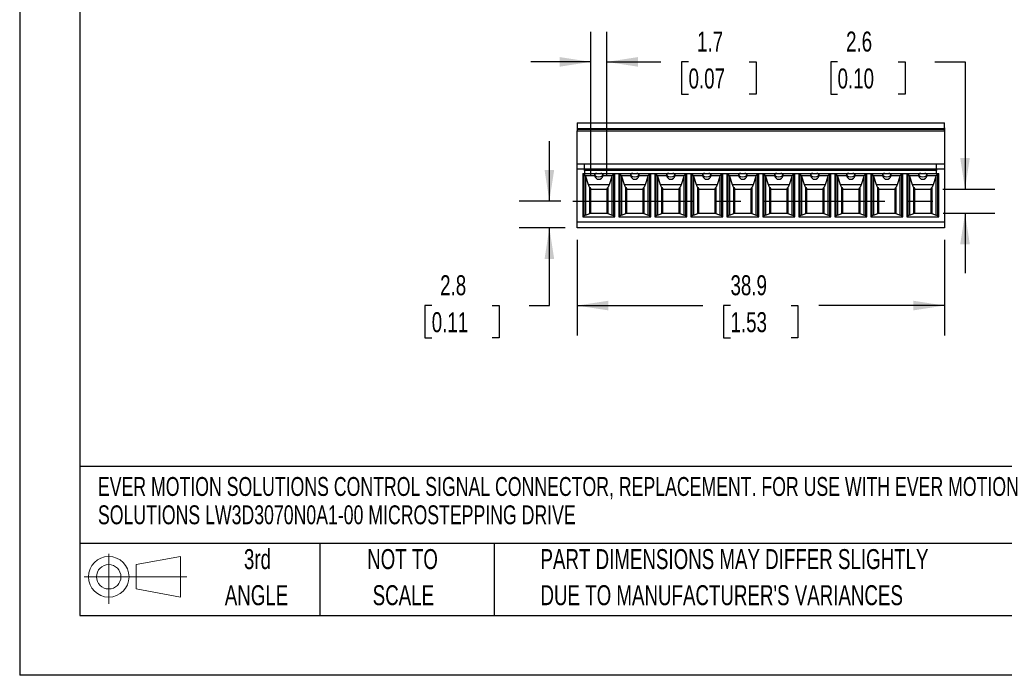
# Model space of a CAD drawing. Header units: millimetres. Extents: x 0 to 279, y 0 to 216.
# Tile 1 of 9: x 0 to 104, y 0 to 69. Entities that reach past the tile are written whole.
import ezdxf

# ---------------------------------------------------------------- set-up
doc = ezdxf.new("R2010")
doc.units = ezdxf.units.MM
doc.linetypes.add('CENTERX2', pattern=[20.32, 12.7, -2.54, 2.54, -2.54])
doc.layers.add('CENTER', color=40, linetype='CENTERX2')
doc.layers.add('SLD-DEFPOINTS', color=7, linetype='Continuous')
doc.layers.add('DIMENSIONS', color=140, linetype='Continuous', lineweight=25)
doc.layers.add('TEXT', color=140, linetype='Continuous', lineweight=25)
doc.styles.add('SLDTEXTSTYLE0', font='TXT', dxfattribs={"width": 0.7})
doc.dimstyles.new('SLDDIMSTYLE0', dxfattribs={"dimtxt": 2.158008, "dimasz": 3.302, "dimexe": 0, "dimexo": 0.0625, "dimgap": 0.539502, "dimtad": 0, "dimtih": 1, "dimtoh": 1, "dimrnd": 1e-09, "dimzin": 12, "dimdsep": 46, "dimtxsty": 'SLDTEXTSTYLE0', "dimsah": 1, "dimcen": 0.09, "dimadec": 0, "dimazin": 3, "dimtfac": 1, "dimtofl": 0, "dimtmove": 0, "dimatfit": 3, "dimfxl": 0, "dimfrac": 2, "dimtolj": 1, "dimtzin": 12, "dimarcsym": 0})
doc.dimstyles.new('SLDDIMSTYLE1', dxfattribs={"dimtxt": 2.158008, "dimasz": 3.302, "dimexe": 0, "dimexo": 0.0625, "dimgap": 0.539502, "dimtad": 0, "dimtih": 1, "dimtoh": 1, "dimrnd": 1e-09, "dimzin": 12, "dimdsep": 46, "dimtxsty": 'SLDTEXTSTYLE0', "dimsah": 1, "dimcen": 0.09, "dimadec": 0, "dimazin": 3, "dimtfac": 1, "dimtmove": 0, "dimatfit": 0, "dimfxl": 0, "dimfrac": 2, "dimtolj": 1, "dimtzin": 12, "dimarcsym": 0})

# ---------------------------------------------------------------- blocks, each defined once
blk = doc.blocks.new('Block11')
at = {"color": 7, "linetype": 'Continuous', "lineweight": 18}
for p, q in [((2.59, 5.31), (2.59, 0)), ((5.48, 4.17), (10.18, 5.03)), ((10.18, 5.03), (10.18, 0.73)), ((5.48, 1.6), (5.48, 4.17)), ((0, 2.88), (10.87, 2.88)), ((5.48, 1.6), (10.18, 0.73))]:
    blk.add_line(p, q, dxfattribs=at)
for radius in [2.15, 1.29]:
    blk.add_circle((2.59, 2.88), radius, dxfattribs=at)
blk = doc.blocks.new('Block12')
at = {"layer": 'SLD-DEFPOINTS'}
blk.add_blockref('Block11', (0, 0), dxfattribs=at)
blk = doc.blocks.new('SW_NOTE_0')
at = {"layer": 'TEXT', "color": 0, "linetype": 'CENTERX2', "lineweight": 18, "char_height": 2, "attachment_point": 1, "style": 'SLDTEXTSTYLE0'}
for s, insert in [('EVER MOTION SOLUTIONS CONTROL SIGNAL CONNECTOR, REPLACEMENT. FOR USE WITH EVER MOTION', (0, 2.58)), ('SOLUTIONS LW3D3070N0A1-00 MICROSTEPPING DRIVE', (0, -0.42))]:
    blk.add_mtext(s, dxfattribs=dict(at, insert=insert))
blk = doc.blocks.new('SW_NOTE_0_3')
at = {"layer": 'TEXT', "color": 0, "linetype": 'CENTERX2', "lineweight": 18, "char_height": 2.1167, "attachment_point": 1, "style": 'SLDTEXTSTYLE0'}
for s, insert in [('PART DIMENSIONS MAY DIFFER SLIGHTLY', (0, 2.73)), ("DUE TO MANUFACTURER'S VARIANCES", (0, -1.09))]:
    blk.add_mtext(s, dxfattribs=dict(at, insert=insert))
blk = doc.blocks.new('SW_NOTE_0_4')
at = {"layer": 'TEXT', "color": 0, "linetype": 'CENTERX2', "lineweight": 18, "char_height": 2.117, "attachment_point": 2, "style": 'SLDTEXTSTYLE0'}
for s, insert in [('NOT TO', (5.26, 2.73)), ('SCALE', (5.35, -1.09))]:
    blk.add_mtext(s, dxfattribs=dict(at, insert=insert))
blk = doc.blocks.new('SW_NOTE_0_5')
at = {"layer": 'TEXT', "color": 0, "linetype": 'CENTERX2', "lineweight": 18, "char_height": 2.117, "attachment_point": 2, "style": 'SLDTEXTSTYLE0'}
for s, insert in [('3rd', (2.32, 2.73)), ('ANGLE', (2.22, -1.09))]:
    blk.add_mtext(s, dxfattribs=dict(at, insert=insert))
blk = doc.blocks.new('_D_12')
at = {"layer": 'DIMENSIONS'}
for p, q in [((56.06, 50.21), (56.06, 56.56)), ((57.29, 50.21), (52.88, 50.21)), ((57.72, 47.38), (52.88, 47.38)), ((56.06, 39.15), (56.06, 47.38)), ((43.61, 39.15), (42.88, 39.15)), ((42.88, 39.15), (42.88, 35.72)), ((50.02, 39.15), (50.74, 39.15)), ((50.74, 39.15), (50.74, 35.72)), ((53.91, 39.15), (56.06, 39.15)), ((42.88, 35.72), (43.61, 35.72)), ((50.74, 35.72), (50.02, 35.72))]:
    blk.add_line(p, q, dxfattribs=at)
for points in [[(56.06, 50.21), (56.57, 53.51), (55.55, 53.51)], [(56.06, 47.38), (55.55, 44.08), (56.57, 44.08)]]:
    blk.add_solid(points, dxfattribs=at)
at = {"layer": 'DIMENSIONS', "char_height": 2.117, "attachment_point": 1, "style": 'SLDTEXTSTYLE0'}
for s, insert in [('2.8', (44.5, 42.36)), ('0.11', (43.61, 38.45))]:
    blk.add_mtext(s, dxfattribs=dict(at, insert=insert))
blk = doc.blocks.new('_D_13')
at = {"layer": 'DIMENSIONS'}
for p, q in [((58.99, 46.11), (58.99, 35.98)), ((97.88, 46.11), (97.88, 35.98)), ((58.99, 39.15), (72.3, 39.15)), ((75.23, 39.15), (74.5, 39.15)), ((74.5, 39.15), (74.5, 35.72)), ((81.64, 39.15), (82.37, 39.15)), ((82.37, 39.15), (82.37, 35.72)), ((97.88, 39.15), (84.57, 39.15)), ((74.5, 35.72), (75.23, 35.72)), ((82.37, 35.72), (81.64, 35.72))]:
    blk.add_line(p, q, dxfattribs=at)
for points in [[(58.99, 39.15), (62.29, 38.64), (62.29, 39.66)], [(97.88, 39.15), (94.58, 39.66), (94.58, 38.64)]]:
    blk.add_solid(points, dxfattribs=at)
at = {"layer": 'DIMENSIONS', "char_height": 2.117, "attachment_point": 1, "style": 'SLDTEXTSTYLE0'}
for s, insert in [('38.9', (75.23, 42.36)), ('1.53', (75.23, 38.45))]:
    blk.add_mtext(s, dxfattribs=dict(at, insert=insert))
blk = doc.blocks.new('_D_14')
at = {"layer": 'DIMENSIONS'}
for p, q in [((60.44, 52.85), (60.44, 68.13)), ((62.14, 52.85), (62.14, 68.13)), ((60.44, 64.95), (54.09, 64.95)), ((62.14, 64.95), (67.86, 64.95)), ((70.79, 64.95), (70.06, 64.95)), ((70.06, 64.95), (70.06, 61.52)), ((77.2, 64.95), (77.93, 64.95)), ((77.93, 64.95), (77.93, 61.52)), ((70.06, 61.52), (70.79, 61.52)), ((77.93, 61.52), (77.2, 61.52))]:
    blk.add_line(p, q, dxfattribs=at)
for points in [[(60.44, 64.95), (57.14, 65.46), (57.14, 64.44)], [(62.14, 64.95), (65.44, 64.44), (65.44, 65.46)]]:
    blk.add_solid(points, dxfattribs=at)
at = {"layer": 'DIMENSIONS', "char_height": 2.117, "attachment_point": 1, "style": 'SLDTEXTSTYLE0'}
for s, insert in [('1.7', (71.69, 68.16)), ('0.07', (70.79, 64.25))]:
    blk.add_mtext(s, dxfattribs=dict(at, insert=insert))
blk = doc.blocks.new('_D_15')
at = {"layer": 'DIMENSIONS'}
for p, q in [((86.56, 64.95), (85.84, 64.95)), ((85.84, 64.95), (85.84, 61.52)), ((92.98, 64.95), (93.7, 64.95)), ((93.7, 64.95), (93.7, 61.52)), ((96.87, 64.95), (100.05, 64.95)), ((100.05, 64.95), (100.05, 51.48)), ((85.84, 61.52), (86.56, 61.52)), ((93.7, 61.52), (92.98, 61.52)), ((97.7, 51.48), (103.22, 51.48)), ((97.73, 48.93), (103.22, 48.93)), ((100.05, 48.93), (100.05, 42.58))]:
    blk.add_line(p, q, dxfattribs=at)
for points in [[(100.05, 51.48), (100.56, 54.79), (99.54, 54.79)], [(100.05, 48.93), (99.54, 45.63), (100.56, 45.63)]]:
    blk.add_solid(points, dxfattribs=at)
at = {"layer": 'DIMENSIONS', "char_height": 2.117, "attachment_point": 1, "style": 'SLDTEXTSTYLE0'}
for s, insert in [('2.6', (87.46, 68.16)), ('0.10', (86.56, 64.25))]:
    blk.add_mtext(s, dxfattribs=dict(at, insert=insert))

msp = doc.modelspace()

# ---------------------------------------------------------------- linework, layer by layer
at = {"color": 7, "linetype": 'Continuous'}
for p in [(0.002, 215.903), (279.402, 0.003)]:
    msp.add_line(p, (0.002, 0.003), dxfattribs=at)
for p, q in [((58.989, 58.484), (97.879, 58.484)), ((58.989, 58.484), (58.989, 57.884)), ((97.879, 57.884), (97.879, 58.484)), ((58.989, 57.884), (97.879, 57.884)), ((58.989, 57.884), (58.989, 57.807)), ((97.879, 57.807), (58.989, 57.807)), ((58.989, 57.807), (58.989, 57.782)), ((97.879, 57.782), (58.989, 57.782)), ((58.989, 57.782), (58.989, 57.635)), ((58.989, 57.635), (97.879, 57.635)), ((58.989, 54.134), (58.989, 57.635)), ((97.879, 57.984), (97.909, 57.984)), ((97.879, 57.807), (97.879, 57.884)), ((97.879, 57.782), (97.879, 57.807)), ((97.879, 57.635), (97.879, 57.782)), ((97.879, 57.635), (97.879, 54.134)), ((97.879, 57.484), (97.909, 57.484)), ((97.909, 57.484), (97.909, 57.984)), ((97.909, 49.184), (97.909, 57.484)), ((58.989, 53.634), (58.989, 54.134)), ((59.789, 54.134), (58.989, 54.134)), ((58.989, 47.984), (58.989, 53.634)), ((58.989, 53.634), (59.789, 53.634)), ((59.789, 53.634), (59.789, 54.134)), ((97.029, 54.134), (59.789, 54.134)), ((59.789, 53.434), (59.789, 53.634)), ((59.789, 53.634), (97.029, 53.634)), ((59.789, 53.434), (59.789, 53.134)), ((97.029, 53.434), (59.789, 53.434)), ((97.029, 53.634), (97.029, 54.134)), ((97.879, 54.134), (97.029, 54.134)), ((97.029, 53.634), (97.029, 53.434)), ((97.029, 53.634), (97.879, 53.634)), ((97.029, 53.134), (97.029, 53.434)), ((97.879, 54.134), (97.879, 53.634)), ((97.879, 53.634), (97.879, 47.984)), ((59.589, 53.134), (59.589, 48.534)), ((59.589, 53.134), (59.789, 53.134)), ((59.739, 48.564), (59.739, 53.134)), ((59.789, 53.134), (97.029, 53.134)), ((60.831, 52.884), (59.858, 52.884)), ((59.873, 52.835), (59.873, 48.738)), ((59.873, 52.835), (60.157, 51.984)), ((60.829, 52.932), (60.831, 52.884)), ((60.829, 52.932), (60.856, 52.909)), ((60.856, 53.047), (60.856, 52.909)), ((61.289, 52.534), (61.289, 52.534)), ((61.289, 52.534), (61.289, 52.534)), ((61.722, 52.909), (61.722, 53.047)), ((61.749, 52.932), (61.722, 52.909)), ((61.748, 52.884), (61.749, 52.932)), ((62.721, 52.884), (61.748, 52.884)), ((62.421, 51.984), (62.705, 52.835)), ((62.705, 48.738), (62.705, 52.835)), ((62.839, 53.134), (62.839, 48.564)), ((62.989, 48.534), (62.989, 53.134)), ((63.399, 53.134), (63.399, 48.534)), ((63.549, 48.564), (63.549, 53.134)), ((64.641, 52.884), (63.668, 52.884)), ((63.683, 52.835), (63.683, 48.738)), ((63.683, 52.835), (63.967, 51.984)), ((64.639, 52.932), (64.641, 52.884)), ((64.666, 52.909), (64.639, 52.932)), ((64.666, 53.047), (64.666, 52.909)), ((65.099, 52.534), (65.099, 52.534)), ((65.099, 52.534), (65.099, 52.534)), ((65.532, 52.909), (65.532, 53.047)), ((65.559, 52.932), (65.532, 52.909)), ((65.558, 52.884), (65.559, 52.932)), ((66.531, 52.884), (65.558, 52.884)), ((66.231, 51.984), (66.515, 52.835)), ((66.515, 48.738), (66.515, 52.835)), ((66.649, 53.134), (66.649, 48.564)), ((66.799, 48.534), (66.799, 53.134)), ((67.209, 53.134), (67.209, 48.534)), ((67.359, 48.564), (67.359, 53.134)), ((68.451, 52.884), (67.478, 52.884)), ((67.493, 52.835), (67.493, 48.738)), ((67.493, 52.835), (67.777, 51.984)), ((68.449, 52.932), (68.451, 52.884)), ((68.476, 52.909), (68.449, 52.932)), ((68.476, 53.047), (68.476, 52.909)), ((68.909, 52.534), (68.909, 52.534)), ((68.909, 52.534), (68.909, 52.534)), ((69.342, 52.909), (69.342, 53.047)), ((69.369, 52.932), (69.342, 52.909)), ((69.368, 52.884), (69.369, 52.932)), ((70.341, 52.884), (69.368, 52.884)), ((70.041, 51.984), (70.325, 52.835)), ((70.325, 48.738), (70.325, 52.835)), ((70.459, 53.134), (70.459, 48.564)), ((70.609, 48.534), (70.609, 53.134)), ((71.019, 53.134), (71.019, 48.534)), ((71.169, 48.564), (71.169, 53.134)), ((72.261, 52.884), (71.288, 52.884)), ((71.303, 52.835), (71.303, 48.738)), ((71.303, 52.835), (71.587, 51.984)), ((72.259, 52.932), (72.261, 52.884)), ((72.286, 52.909), (72.259, 52.932)), ((72.286, 53.047), (72.286, 52.909)), ((72.719, 52.534), (72.719, 52.534)), ((72.719, 52.534), (72.719, 52.534)), ((73.152, 52.909), (73.152, 53.047)), ((73.179, 52.932), (73.152, 52.909)), ((73.178, 52.884), (73.179, 52.932)), ((74.151, 52.884), (73.178, 52.884)), ((73.851, 51.984), (74.135, 52.835)), ((74.135, 48.738), (74.135, 52.835)), ((74.269, 53.134), (74.269, 48.564)), ((74.419, 48.534), (74.419, 53.134)), ((74.829, 53.134), (74.829, 48.534)), ((74.979, 48.564), (74.979, 53.134)), ((76.071, 52.884), (75.098, 52.884)), ((75.113, 52.835), (75.113, 48.738)), ((75.113, 52.835), (75.397, 51.984)), ((76.069, 52.932), (76.071, 52.884)), ((76.096, 52.909), (76.069, 52.932)), ((76.096, 53.047), (76.096, 52.909)), ((76.529, 52.534), (76.529, 52.534)), ((76.529, 52.534), (76.529, 52.534)), ((76.962, 52.909), (76.962, 53.047)), ((76.989, 52.932), (76.962, 52.909)), ((76.988, 52.884), (76.989, 52.932)), ((77.961, 52.884), (76.988, 52.884)), ((77.661, 51.984), (77.945, 52.835)), ((77.945, 48.738), (77.945, 52.835)), ((78.079, 53.134), (78.079, 48.564)), ((78.229, 48.534), (78.229, 53.134)), ((78.639, 53.134), (78.639, 48.534)), ((78.789, 48.564), (78.789, 53.134)), ((79.881, 52.884), (78.908, 52.884)), ((78.923, 52.835), (78.923, 48.738)), ((78.923, 52.835), (79.207, 51.984)), ((79.879, 52.932), (79.881, 52.884)), ((79.906, 52.909), (79.879, 52.932)), ((79.906, 53.047), (79.906, 52.909)), ((80.339, 52.534), (80.339, 52.534)), ((80.339, 52.534), (80.339, 52.534)), ((80.772, 52.909), (80.772, 53.047)), ((80.799, 52.932), (80.772, 52.909)), ((80.798, 52.884), (80.799, 52.932)), ((81.771, 52.884), (80.798, 52.884)), ((81.471, 51.984), (81.755, 52.835)), ((81.755, 48.738), (81.755, 52.835)), ((81.889, 53.134), (81.889, 48.564)), ((82.039, 48.534), (82.039, 53.134)), ((82.449, 53.134), (82.449, 48.534)), ((82.599, 48.564), (82.599, 53.134)), ((83.691, 52.884), (82.718, 52.884)), ((82.733, 52.835), (82.733, 48.738)), ((82.733, 52.835), (83.017, 51.984)), ((83.689, 52.932), (83.691, 52.884)), ((83.716, 52.909), (83.689, 52.932)), ((83.716, 53.047), (83.716, 52.909)), ((84.149, 52.534), (84.149, 52.534)), ((84.149, 52.534), (84.149, 52.534)), ((84.582, 52.909), (84.582, 53.047)), ((84.609, 52.932), (84.582, 52.909)), ((84.608, 52.884), (84.609, 52.932)), ((85.581, 52.884), (84.608, 52.884)), ((85.281, 51.984), (85.565, 52.835)), ((85.565, 48.738), (85.565, 52.835)), ((85.699, 53.134), (85.699, 48.564)), ((85.849, 48.534), (85.849, 53.134)), ((86.259, 53.134), (86.259, 48.534)), ((86.409, 48.564), (86.409, 53.134)), ((87.501, 52.884), (86.528, 52.884)), ((86.543, 52.835), (86.543, 48.738)), ((86.543, 52.835), (86.827, 51.984)), ((87.499, 52.932), (87.501, 52.884)), ((87.526, 52.909), (87.499, 52.932)), ((87.526, 53.047), (87.526, 52.909)), ((87.959, 52.534), (87.959, 52.534)), ((87.959, 52.534), (87.959, 52.534)), ((88.392, 52.909), (88.392, 53.047)), ((88.419, 52.932), (88.392, 52.909)), ((88.418, 52.884), (88.419, 52.932)), ((89.391, 52.884), (88.418, 52.884)), ((89.091, 51.984), (89.375, 52.835)), ((89.375, 48.738), (89.375, 52.835)), ((89.509, 53.134), (89.509, 48.564)), ((89.659, 48.534), (89.659, 53.134)), ((90.069, 53.134), (90.069, 48.534)), ((90.219, 48.564), (90.219, 53.134)), ((91.311, 52.884), (90.338, 52.884)), ((90.353, 52.835), (90.353, 48.738)), ((90.353, 52.835), (90.637, 51.984)), ((91.309, 52.932), (91.311, 52.884)), ((91.336, 52.909), (91.309, 52.932)), ((91.336, 53.047), (91.336, 52.909)), ((91.769, 52.534), (91.769, 52.534)), ((91.769, 52.534), (91.769, 52.534)), ((92.202, 52.909), (92.202, 53.047)), ((92.229, 52.932), (92.202, 52.909)), ((92.228, 52.884), (92.229, 52.932)), ((93.201, 52.884), (92.228, 52.884)), ((92.901, 51.984), (93.185, 52.835)), ((93.185, 48.738), (93.185, 52.835)), ((93.319, 53.134), (93.319, 48.564)), ((93.469, 48.534), (93.469, 53.134)), ((93.879, 53.134), (93.879, 48.534)), ((94.029, 48.564), (94.029, 53.134)), ((95.121, 52.884), (94.148, 52.884)), ((94.163, 52.835), (94.163, 48.738)), ((94.163, 52.835), (94.447, 51.984)), ((95.119, 52.932), (95.121, 52.884)), ((95.146, 52.909), (95.119, 52.932)), ((95.146, 53.047), (95.146, 52.909)), ((95.579, 52.534), (95.579, 52.534)), ((95.579, 52.534), (95.579, 52.534)), ((96.012, 52.909), (96.012, 53.047)), ((96.039, 52.932), (96.012, 52.909)), ((96.038, 52.884), (96.039, 52.932)), ((97.011, 52.884), (96.038, 52.884)), ((96.711, 51.984), (96.995, 52.835)), ((96.995, 48.738), (96.995, 52.835)), ((97.029, 53.134), (97.279, 53.134)), ((97.129, 53.134), (97.129, 48.564)), ((97.279, 48.534), (97.279, 53.134)), ((60.157, 51.984), (62.421, 51.984)), ((60.339, 48.899), (60.339, 51.649)), ((60.439, 48.934), (60.439, 51.499)), ((60.439, 51.484), (62.139, 51.484)), ((62.139, 51.499), (62.139, 48.934)), ((62.24, 51.649), (62.24, 48.899)), ((63.967, 51.984), (66.231, 51.984)), ((64.149, 48.899), (64.149, 51.649)), ((64.249, 48.934), (64.249, 51.499)), ((64.249, 51.484), (65.949, 51.484)), ((65.949, 51.499), (65.949, 48.934)), ((66.05, 51.649), (66.05, 48.899)), ((67.777, 51.984), (70.041, 51.984)), ((67.959, 48.899), (67.959, 51.649)), ((68.059, 48.934), (68.059, 51.499)), ((68.059, 51.484), (69.759, 51.484)), ((69.759, 51.499), (69.759, 48.934)), ((69.86, 51.649), (69.86, 48.899)), ((71.587, 51.984), (73.851, 51.984)), ((71.769, 48.899), (71.769, 51.649)), ((71.869, 48.934), (71.869, 51.499)), ((71.869, 51.484), (73.569, 51.484)), ((73.569, 51.499), (73.569, 48.934)), ((73.67, 51.649), (73.67, 48.899)), ((75.397, 51.984), (77.661, 51.984)), ((75.579, 48.899), (75.579, 51.649)), ((75.679, 48.934), (75.679, 51.499)), ((75.679, 51.484), (77.379, 51.484)), ((77.379, 51.499), (77.379, 48.934)), ((77.48, 51.649), (77.48, 48.899)), ((79.207, 51.984), (81.471, 51.984)), ((79.389, 48.899), (79.389, 51.649)), ((79.489, 48.934), (79.489, 51.499)), ((79.489, 51.484), (81.189, 51.484)), ((81.189, 51.499), (81.189, 48.934)), ((81.29, 51.649), (81.29, 48.899)), ((83.017, 51.984), (85.281, 51.984)), ((83.199, 48.899), (83.199, 51.649)), ((83.299, 48.934), (83.299, 51.499)), ((83.299, 51.484), (84.999, 51.484)), ((84.999, 51.499), (84.999, 48.934)), ((85.1, 51.649), (85.1, 48.899)), ((86.827, 51.984), (89.091, 51.984)), ((87.009, 48.899), (87.009, 51.649)), ((87.109, 48.934), (87.109, 51.499)), ((87.109, 51.484), (88.809, 51.484)), ((88.809, 51.499), (88.809, 48.934)), ((88.91, 51.649), (88.91, 48.899)), ((90.637, 51.984), (92.901, 51.984)), ((90.819, 48.899), (90.819, 51.649)), ((90.919, 48.934), (90.919, 51.499)), ((90.919, 51.484), (92.619, 51.484)), ((92.619, 51.499), (92.619, 48.934)), ((92.72, 51.649), (92.72, 48.899)), ((94.447, 51.984), (96.711, 51.984)), ((94.629, 48.899), (94.629, 51.649)), ((94.729, 48.934), (94.729, 51.499)), ((94.729, 51.484), (96.429, 51.484)), ((96.429, 51.499), (96.429, 48.934)), ((96.53, 51.649), (96.53, 48.899)), ((97.879, 49.184), (97.909, 49.184)), ((97.909, 48.684), (97.909, 49.184)), ((97.879, 47.984), (58.989, 47.984)), ((58.989, 47.384), (58.989, 47.984)), ((59.589, 48.534), (62.989, 48.534)), ((59.873, 48.738), (60.339, 48.899)), ((60.412, 48.934), (62.167, 48.934)), ((62.24, 48.899), (62.705, 48.738)), ((63.399, 48.534), (66.799, 48.534)), ((63.683, 48.738), (64.149, 48.899)), ((64.222, 48.934), (65.977, 48.934)), ((66.05, 48.899), (66.515, 48.738)), ((67.209, 48.534), (70.609, 48.534)), ((67.493, 48.738), (67.959, 48.899)), ((68.032, 48.934), (69.787, 48.934)), ((69.86, 48.899), (70.325, 48.738)), ((71.019, 48.534), (74.419, 48.534)), ((71.303, 48.738), (71.769, 48.899)), ((71.842, 48.934), (73.597, 48.934)), ((73.67, 48.899), (74.135, 48.738)), ((74.829, 48.534), (78.229, 48.534)), ((75.113, 48.738), (75.579, 48.899)), ((75.652, 48.934), (77.407, 48.934)), ((77.48, 48.899), (77.945, 48.738)), ((78.639, 48.534), (82.039, 48.534)), ((78.923, 48.738), (79.389, 48.899)), ((79.462, 48.934), (81.217, 48.934)), ((81.29, 48.899), (81.755, 48.738)), ((82.449, 48.534), (85.849, 48.534)), ((82.733, 48.738), (83.199, 48.899)), ((83.272, 48.934), (85.027, 48.934)), ((85.1, 48.899), (85.565, 48.738)), ((86.259, 48.534), (89.659, 48.534)), ((86.543, 48.738), (87.009, 48.899)), ((87.082, 48.934), (88.837, 48.934)), ((88.91, 48.899), (89.375, 48.738)), ((90.069, 48.534), (93.469, 48.534)), ((90.353, 48.738), (90.819, 48.899)), ((90.892, 48.934), (92.647, 48.934)), ((92.72, 48.899), (93.185, 48.738)), ((93.879, 48.534), (97.279, 48.534)), ((94.163, 48.738), (94.629, 48.899)), ((94.702, 48.934), (96.457, 48.934)), ((96.53, 48.899), (96.995, 48.738)), ((97.879, 48.684), (97.909, 48.684)), ((97.879, 47.984), (97.879, 47.384)), ((97.879, 47.384), (58.989, 47.384))]:
    msp.add_line(p, q)
at = {"flags": 128}
for points in [[(61.722, 53.047), (61.676, 53.104), (61.597, 53.129), (61.539, 53.133), (61.507, 53.134)], [(65.532, 53.047), (65.486, 53.104), (65.407, 53.129), (65.349, 53.133), (65.317, 53.134)], [(69.342, 53.047), (69.296, 53.104), (69.217, 53.129), (69.159, 53.133), (69.127, 53.134)], [(73.152, 53.047), (73.106, 53.104), (73.027, 53.129), (72.969, 53.133), (72.937, 53.134)], [(76.962, 53.047), (76.916, 53.104), (76.837, 53.129), (76.779, 53.133), (76.747, 53.134)], [(80.772, 53.047), (80.726, 53.104), (80.647, 53.129), (80.589, 53.133), (80.557, 53.134)], [(84.582, 53.047), (84.536, 53.104), (84.457, 53.129), (84.399, 53.133), (84.367, 53.134)], [(88.392, 53.047), (88.346, 53.104), (88.267, 53.129), (88.209, 53.133), (88.177, 53.134)], [(92.202, 53.047), (92.156, 53.104), (92.077, 53.129), (92.019, 53.133), (91.987, 53.134)], [(96.012, 53.047), (95.966, 53.104), (95.887, 53.129), (95.829, 53.133), (95.797, 53.134)], [(60.339, 51.649), (60.419, 51.547), (60.439, 51.499)], [(62.139, 51.499), (62.174, 51.568), (62.24, 51.649)], [(64.149, 51.649), (64.229, 51.547), (64.249, 51.499)], [(65.949, 51.499), (65.984, 51.568), (66.05, 51.649)], [(67.959, 51.649), (68.039, 51.547), (68.059, 51.499)], [(69.759, 51.499), (69.794, 51.568), (69.86, 51.649)], [(71.769, 51.649), (71.849, 51.547), (71.869, 51.499)], [(73.569, 51.499), (73.604, 51.568), (73.67, 51.649)], [(75.579, 51.649), (75.659, 51.547), (75.679, 51.499)], [(77.379, 51.499), (77.414, 51.568), (77.48, 51.649)], [(79.389, 51.649), (79.469, 51.547), (79.489, 51.499)], [(81.189, 51.499), (81.224, 51.568), (81.29, 51.649)], [(83.199, 51.649), (83.279, 51.547), (83.299, 51.499)], [(84.999, 51.499), (85.034, 51.568), (85.1, 51.649)], [(87.009, 51.649), (87.089, 51.547), (87.109, 51.499)], [(88.809, 51.499), (88.844, 51.568), (88.91, 51.649)], [(90.819, 51.649), (90.899, 51.547), (90.919, 51.499)], [(92.619, 51.499), (92.654, 51.568), (92.72, 51.649)], [(94.629, 51.649), (94.709, 51.547), (94.729, 51.499)], [(96.429, 51.499), (96.464, 51.568), (96.53, 51.649)]]:
    msp.add_lwpolyline(points, dxfattribs=at)
for centre, radius, start, end in [((59.089, 52.674), 0.797, 15.22653, 35.19108), ((61.289, 52.995), 0.472, 193.66624, 346.33376), ((61.023, 52.943), 0.197, 75.73907, 147.96799), ((61.289, 53.563), 0.784, 236.49176, 303.50824), ((61.289, 52.956), 0.436, 186.27704, 353.72296), ((63.527, 52.657), 0.837, 145.28969, 164.29269), ((62.899, 52.674), 0.797, 15.22653, 35.19108), ((65.099, 52.995), 0.472, 193.66624, 346.33376), ((64.833, 52.943), 0.197, 75.73907, 147.96799), ((65.099, 53.563), 0.784, 236.49176, 303.50824), ((65.099, 52.956), 0.436, 186.27704, 353.72296), ((67.337, 52.657), 0.837, 145.28969, 164.29269), ((66.709, 52.674), 0.797, 15.22653, 35.19108), ((68.909, 52.995), 0.472, 193.66624, 346.33376), ((68.643, 52.943), 0.197, 75.73907, 147.96799), ((68.909, 53.563), 0.784, 236.49176, 303.50824), ((68.909, 52.956), 0.436, 186.27704, 353.72296), ((71.147, 52.657), 0.837, 145.28969, 164.29269), ((70.519, 52.674), 0.797, 15.22653, 35.19108), ((72.719, 52.995), 0.472, 193.66624, 346.33376), ((72.453, 52.943), 0.197, 75.73907, 147.96799), ((72.719, 53.563), 0.784, 236.49176, 303.50824), ((72.719, 52.956), 0.436, 186.27704, 353.72296), ((74.957, 52.657), 0.837, 145.28969, 164.29269), ((74.329, 52.674), 0.797, 15.22653, 35.19108), ((76.529, 52.995), 0.472, 193.66624, 346.33376), ((76.263, 52.943), 0.197, 75.73907, 147.96799), ((76.529, 53.563), 0.784, 236.49176, 303.50824), ((76.529, 52.956), 0.436, 186.27704, 353.72296), ((78.767, 52.657), 0.837, 145.28969, 164.29269), ((78.139, 52.674), 0.797, 15.22653, 35.19108), ((80.339, 52.995), 0.472, 193.66624, 346.33376), ((80.073, 52.943), 0.197, 75.73907, 147.96799), ((80.339, 53.563), 0.784, 236.49176, 303.50824), ((80.339, 52.956), 0.436, 186.27704, 353.72296), ((82.577, 52.657), 0.837, 145.28969, 164.29269), ((81.949, 52.674), 0.797, 15.22653, 35.19108), ((84.149, 52.995), 0.472, 193.66624, 346.33376), ((83.883, 52.943), 0.197, 75.73907, 147.96799), ((84.149, 53.563), 0.784, 236.49176, 303.50824), ((84.149, 52.956), 0.436, 186.27704, 353.72296), ((86.387, 52.657), 0.837, 145.28969, 164.29269), ((85.759, 52.674), 0.797, 15.22653, 35.19108), ((87.959, 52.995), 0.472, 193.66624, 346.33376), ((87.693, 52.943), 0.197, 75.73907, 147.96799), ((87.959, 53.563), 0.784, 236.49176, 303.50824), ((87.959, 52.956), 0.436, 186.27704, 353.72296), ((90.197, 52.657), 0.837, 145.28969, 164.29269), ((89.569, 52.674), 0.797, 15.22653, 35.19108), ((91.769, 52.995), 0.472, 193.66624, 346.33376), ((91.503, 52.943), 0.197, 75.73907, 147.96799), ((91.769, 53.563), 0.784, 236.49176, 303.50824), ((91.769, 52.956), 0.436, 186.27704, 353.72296), ((94.007, 52.657), 0.837, 145.28969, 164.29269), ((93.379, 52.674), 0.797, 15.22653, 35.19108), ((95.579, 52.995), 0.472, 193.66624, 346.33376), ((95.313, 52.943), 0.197, 75.73907, 147.96799), ((95.579, 53.563), 0.784, 236.49176, 303.50824), ((95.579, 52.956), 0.436, 186.27704, 353.72296), ((97.817, 52.657), 0.837, 145.28969, 164.29269)]:
    msp.add_arc(centre, radius, start, end)
for centre, major_axis, ratio, start_param, end_param in [((60.739, 53.701), (0, 1.732), 0.5773503, 2.0624614, 2.0943951), ((61.116, 52.634), (-0.184, 0.493), 0.4514162, 0.4294342, 0.7647328), ((61.463, 52.634), (0.184, 0.493), 0.4514162, 5.5184525, 5.8537512), ((61.839, 53.701), (0, 1.732), 0.5773503, 4.1887902, 4.2207239), ((64.549, 53.701), (0, 1.732), 0.5773503, 2.0624614, 2.0943951), ((64.926, 52.634), (-0.184, 0.493), 0.4514162, 0.4294342, 0.7647328), ((65.273, 52.634), (0.184, 0.493), 0.4514162, 5.5184525, 5.8537512), ((65.649, 53.701), (0, 1.732), 0.5773503, 4.1887902, 4.2207239), ((68.359, 53.701), (0, 1.732), 0.5773503, 2.0624614, 2.0943951), ((68.736, 52.634), (-0.184, 0.493), 0.4514162, 0.4294342, 0.7647328), ((69.083, 52.634), (0.184, 0.493), 0.4514162, 5.5184525, 5.8537512), ((69.459, 53.701), (0, 1.732), 0.5773503, 4.1887902, 4.2207239), ((72.169, 53.701), (0, 1.732), 0.5773503, 2.0624614, 2.0943951), ((72.546, 52.634), (-0.184, 0.493), 0.4514162, 0.4294342, 0.7647328), ((72.893, 52.634), (0.184, 0.493), 0.4514162, 5.5184525, 5.8537512), ((73.269, 53.701), (0, 1.732), 0.5773503, 4.1887902, 4.2207239), ((75.979, 53.701), (0, 1.732), 0.5773503, 2.0624614, 2.0943951), ((76.356, 52.634), (-0.184, 0.493), 0.4514162, 0.4294342, 0.7647328), ((76.703, 52.634), (0.184, 0.493), 0.4514162, 5.5184525, 5.8537512), ((77.079, 53.701), (0, 1.732), 0.5773503, 4.1887902, 4.2207239), ((79.789, 53.701), (0, 1.732), 0.5773503, 2.0624614, 2.0943951), ((80.166, 52.634), (-0.184, 0.493), 0.4514162, 0.4294342, 0.7647328), ((80.513, 52.634), (0.184, 0.493), 0.4514162, 5.5184525, 5.8537512), ((80.889, 53.701), (0, 1.732), 0.5773503, 4.1887902, 4.2207239), ((83.599, 53.701), (0, 1.732), 0.5773503, 2.0624614, 2.0943951), ((83.976, 52.634), (-0.184, 0.493), 0.4514162, 0.4294342, 0.7647328), ((84.323, 52.634), (0.184, 0.493), 0.4514162, 5.5184525, 5.8537512), ((84.699, 53.701), (0, 1.732), 0.5773503, 4.1887902, 4.2207239), ((87.409, 53.701), (0, 1.732), 0.5773503, 2.0624614, 2.0943951), ((87.786, 52.634), (-0.184, 0.493), 0.4514162, 0.4294342, 0.7647328), ((88.133, 52.634), (0.184, 0.493), 0.4514162, 5.5184525, 5.8537512), ((88.509, 53.701), (0, 1.732), 0.5773503, 4.1887902, 4.2207239), ((91.219, 53.701), (0, 1.732), 0.5773503, 2.0624614, 2.0943951), ((91.596, 52.634), (-0.184, 0.493), 0.4514162, 0.4294342, 0.7647328), ((91.943, 52.634), (0.184, 0.493), 0.4514162, 5.5184525, 5.8537512), ((92.319, 53.701), (0, 1.732), 0.5773503, 4.1887902, 4.2207239), ((95.029, 53.701), (0, 1.732), 0.5773503, 2.0624614, 2.0943951), ((95.406, 52.634), (-0.184, 0.493), 0.4514162, 0.4294342, 0.7647328), ((95.753, 52.634), (0.184, 0.493), 0.4514162, 5.5184525, 5.8537512), ((96.129, 53.701), (0, 1.732), 0.5773503, 4.1887902, 4.2207239), ((60.657, 52.484), (0, 1), 0.5773503, 2.0943951, 2.5575651), ((61.921, 52.484), (0, 1), 0.5773503, 3.7256202, 4.1887902), ((64.467, 52.484), (0, 1), 0.5773503, 2.0943951, 2.5575651), ((65.731, 52.484), (0, 1), 0.5773503, 3.7256202, 4.1887902), ((68.277, 52.484), (0, 1), 0.5773503, 2.0943951, 2.5575651), ((69.541, 52.484), (0, 1), 0.5773503, 3.7256202, 4.1887902), ((72.087, 52.484), (0, 1), 0.5773503, 2.0943951, 2.5575651), ((73.351, 52.484), (0, 1), 0.5773503, 3.7256202, 4.1887902), ((75.897, 52.484), (0, 1), 0.5773503, 2.0943951, 2.5575651), ((77.161, 52.484), (0, 1), 0.5773503, 3.7256202, 4.1887902), ((79.707, 52.484), (0, 1), 0.5773503, 2.0943951, 2.5575651), ((80.971, 52.484), (0, 1), 0.5773503, 3.7256202, 4.1887902), ((83.517, 52.484), (0, 1), 0.5773503, 2.0943951, 2.5575651), ((84.781, 52.484), (0, 1), 0.5773503, 3.7256202, 4.1887902), ((87.327, 52.484), (0, 1), 0.5773503, 2.0943951, 2.5575651), ((88.591, 52.484), (0, 1), 0.5773503, 3.7256202, 4.1887902), ((91.137, 52.484), (0, 1), 0.5773503, 2.0943951, 2.5575651), ((92.401, 52.484), (0, 1), 0.5773503, 3.7256202, 4.1887902), ((94.947, 52.484), (0, 1), 0.5773503, 2.0943951, 2.5575651), ((96.211, 52.484), (0, 1), 0.5773503, 3.7256202, 4.1887902), ((59.589, 48.564), (0.15, 0), 0.2, 4.712389, 6.2831853), ((60.739, 48.638), (1, 0), 0.2, 2.6179939, 3.1415927), ((59.689, 48.974), (0.75, 0), 0.2, 5.7595865, 6.0119216), ((62.889, 48.974), (0.75, 0), 0.2, 3.4128564, 3.6651914), ((61.839, 48.638), (1, 0), 0.2, 0, 0.5235988), ((62.989, 48.564), (0.15, 0), 0.2, 3.1415927, 4.712389), ((63.399, 48.564), (0.15, 0), 0.2, 4.712389, 6.2831853), ((64.549, 48.638), (1, 0), 0.2, 2.6179939, 3.1415927), ((63.499, 48.974), (0.75, 0), 0.2, 5.7595865, 6.0119216), ((66.699, 48.974), (0.75, 0), 0.2, 3.4128564, 3.6651914), ((65.649, 48.638), (1, 0), 0.2, 0, 0.5235988), ((66.799, 48.564), (0.15, 0), 0.2, 3.1415927, 4.712389), ((67.209, 48.564), (0.15, 0), 0.2, 4.712389, 6.2831853), ((68.359, 48.638), (1, 0), 0.2, 2.6179939, 3.1415927), ((67.309, 48.974), (0.75, 0), 0.2, 5.7595865, 6.0119216), ((70.509, 48.974), (0.75, 0), 0.2, 3.4128564, 3.6651914), ((69.459, 48.638), (1, 0), 0.2, 0, 0.5235988), ((70.609, 48.564), (0.15, 0), 0.2, 3.1415927, 4.712389), ((71.019, 48.564), (0.15, 0), 0.2, 4.712389, 6.2831853), ((72.169, 48.638), (1, 0), 0.2, 2.6179939, 3.1415927), ((71.119, 48.974), (0.75, 0), 0.2, 5.7595865, 6.0119216), ((74.319, 48.974), (0.75, 0), 0.2, 3.4128564, 3.6651914), ((73.269, 48.638), (1, 0), 0.2, 0, 0.5235988), ((74.419, 48.564), (0.15, 0), 0.2, 3.1415927, 4.712389), ((74.829, 48.564), (0.15, 0), 0.2, 4.712389, 6.2831853), ((75.979, 48.638), (1, 0), 0.2, 2.6179939, 3.1415927), ((74.929, 48.974), (0.75, 0), 0.2, 5.7595865, 6.0119216), ((78.129, 48.974), (0.75, 0), 0.2, 3.4128564, 3.6651914), ((77.079, 48.638), (1, 0), 0.2, 0, 0.5235988), ((78.229, 48.564), (0.15, 0), 0.2, 3.1415927, 4.712389), ((78.639, 48.564), (0.15, 0), 0.2, 4.712389, 6.2831853), ((79.789, 48.638), (1, 0), 0.2, 2.6179939, 3.1415927), ((78.739, 48.974), (0.75, 0), 0.2, 5.7595865, 6.0119216), ((81.939, 48.974), (0.75, 0), 0.2, 3.4128564, 3.6651914), ((80.889, 48.638), (1, 0), 0.2, 0, 0.5235988), ((82.039, 48.564), (0.15, 0), 0.2, 3.1415927, 4.712389), ((82.449, 48.564), (0.15, 0), 0.2, 4.712389, 6.2831853), ((83.599, 48.638), (1, 0), 0.2, 2.6179939, 3.1415927), ((82.549, 48.974), (0.75, 0), 0.2, 5.7595865, 6.0119216), ((85.749, 48.974), (0.75, 0), 0.2, 3.4128564, 3.6651914), ((84.699, 48.638), (1, 0), 0.2, 0, 0.5235988), ((85.849, 48.564), (0.15, 0), 0.2, 3.1415927, 4.712389), ((86.259, 48.564), (0.15, 0), 0.2, 4.712389, 6.2831853), ((87.409, 48.638), (1, 0), 0.2, 2.6179939, 3.1415927), ((86.359, 48.974), (0.75, 0), 0.2, 5.7595865, 6.0119216), ((89.559, 48.974), (0.75, 0), 0.2, 3.4128564, 3.6651914), ((88.509, 48.638), (1, 0), 0.2, 0, 0.5235988), ((89.659, 48.564), (0.15, 0), 0.2, 3.1415927, 4.712389), ((90.069, 48.564), (0.15, 0), 0.2, 4.712389, 6.2831853), ((91.219, 48.638), (1, 0), 0.2, 2.6179939, 3.1415927), ((90.169, 48.974), (0.75, 0), 0.2, 5.7595865, 6.0119216), ((93.369, 48.974), (0.75, 0), 0.2, 3.4128564, 3.6651914), ((92.319, 48.638), (1, 0), 0.2, 0, 0.5235988), ((93.469, 48.564), (0.15, 0), 0.2, 3.1415927, 4.712389), ((93.879, 48.564), (0.15, 0), 0.2, 4.712389, 6.2831853), ((95.029, 48.638), (1, 0), 0.2, 2.6179939, 3.1415927), ((93.979, 48.974), (0.75, 0), 0.2, 5.7595865, 6.0119216), ((97.179, 48.974), (0.75, 0), 0.2, 3.4128564, 3.6651914), ((96.129, 48.638), (1, 0), 0.2, 0, 0.5235988), ((97.279, 48.564), (0.15, 0), 0.2, 3.1415927, 4.712389)]:
    msp.add_ellipse(centre, major_axis=major_axis, ratio=ratio, start_param=start_param, end_param=end_param)
at = {"layer": 'CENTER'}
msp.add_line((58.556, 50.209), (98.377, 50.209), dxfattribs=at)
at = {"layer": 'TEXT'}
for p, q in [((6.35, 209.55), (6.35, 6.35)), ((273.05, 22.126), (6.35, 22.126)), ((273.05, 13.97), (6.35, 13.97)), ((31.75, 13.97), (31.75, 6.35)), ((50.212, 13.97), (50.212, 6.35)), ((6.35, 6.35), (273.05, 6.35))]:
    msp.add_line(p, q, dxfattribs=at)

# ---------------------------------------------------------------- block references
at = {"layer": 'SLD-DEFPOINTS'}
msp.add_blockref('Block12', (6.838, 7.554), dxfattribs=at)
at = {"layer": 'TEXT', "linetype": 'CENTERX2', "lineweight": 18}
for name, p in [('SW_NOTE_0', (8.284, 18.416)), ('SW_NOTE_0_5', (22.847, 10.635)), ('SW_NOTE_0_4', (35.257, 10.635)), ('SW_NOTE_0_3', (55.119, 10.635))]:
    msp.add_blockref(name, p, dxfattribs=at)

# ---------------------------------------------------------------- dimensions: what is measured, and where the dimension line sits
at = {"layer": 'DIMENSIONS'}
for base, p1, p2, dimstyle, picture, middle in [((62.139, 64.95), (60.439, 51.584), (62.139, 51.584), 'SLDDIMSTYLE1', '_D_14', (73.996, 64.95)), ((58.989, 39.151), (97.879, 47.384), (58.989, 47.384), 'SLDDIMSTYLE0', '_D_13', (78.434, 39.151))]:
    dim = msp.add_linear_dim(base=base, p1=p1, p2=p2, dimstyle=dimstyle, dxfattribs=at)
    dim.commit()
    dim.dimension.update_dxf_attribs({"geometry": picture, "text_midpoint": middle, "dimtype": 160})
for base, p1, p2, picture, middle in [((100.047, 48.934), (96.429, 51.484), (96.457, 48.934), '_D_15', (100.047, 64.95)), ((56.058518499, 47.383688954), (58.556471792, 50.208688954), (58.989350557, 47.383688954), '_D_12', (56.058518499, 39.151222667))]:
    dim = msp.add_linear_dim(base=base, p1=p1, p2=p2, angle=90, dimstyle='SLDDIMSTYLE1', dxfattribs=at)
    dim.commit()
    dim.dimension.update_dxf_attribs({"geometry": picture, "text_midpoint": middle, "dimtype": 160})

doc.saveas('drawing.dxf')
